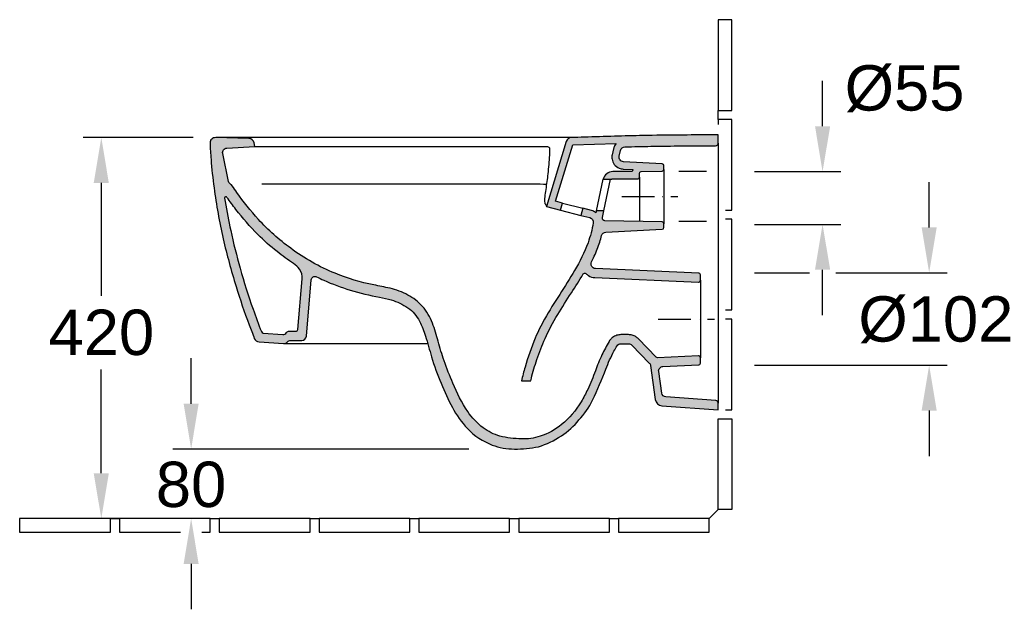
# Model space of a CAD drawing. Extents: x 1108 to 4137, y -999 to 2421.
# Tile 4 of 5: x 3052 to 4137, y 804 to 1454. Entities that reach past the tile are written whole.
import ezdxf

# ---------------------------------------------------------------- set-up
doc = ezdxf.new("R2010")
doc.units = 0
doc.linetypes.add('ACAD_ISO10W100', pattern=[18, 12, -3, 0, -3])
doc.layers.get('0').update_dxf_attribs({"color": 41, "linetype": 'CONTINUOUS'})
doc.layers.get('Defpoints').update_dxf_attribs({"linetype": 'CONTINUOUS'})
for name, color, linetype in [('SCHNITT', 2, 'CONTINUOUS'), ('SCHNITT_Abfluss', 7, 'CONTINUOUS'), ('SCHNITT_Bemassung', 7, 'CONTINUOUS'), ('SCHNITT_Fliesen', 2, 'CONTINUOUS'), ('SCHNITT_Schraffur', 2, 'CONTINUOUS')]:
    doc.layers.add(name, color=color, linetype=linetype)
doc.styles.get("Standard").update_dxf_attribs({"font": 'arial.ttf'})
doc.dimstyles.get("Standard").update_dxf_attribs({"dimscale": 0, "dimtxt": 50, "dimasz": 50, "dimexe": 20, "dimexo": 25, "dimgap": 15, "dimtad": 0, "dimtih": 1, "dimtoh": 1, "dimdec": 0, "dimzin": 1, "dimdsep": 46, "dimtxsty": 'Standard', "dimcen": 3, "dimclrd": 256, "dimclre": 256, "dimclrt": 256, "dimadec": 0, "dimazin": 0, "dimtfac": 1, "dimtdec": 0, "dimtofl": 0, "dimtmove": 0, "dimatfit": 3, "dimfxl": 0, "dimtolj": 1, "dimtzin": 0, "dimlwd": -1, "dimlwe": -1, "dimarcsym": 0})

# ---------------------------------------------------------------- blocks, each defined once
blk = doc.blocks.new('*D3')
at = {"layer": 'Defpoints', "color": 0}
for p in [(3572.3, 980.9), (3241.1, 904.2), (3458.4, 904.2)]:
    blk.add_point(p, dxfattribs=at)
at = {"layer": 'SCHNITT_Bemassung'}
for p, q in [((3241.1, 1030.9), (3241.1, 1080.9)), ((3547.3, 980.9), (3221.1, 980.9)), ((3241.1, 854.2), (3241.1, 804.2))]:
    blk.add_line(p, q, dxfattribs=at)
for points in [[(3232.8, 1030.9), (3249.4, 1030.9), (3241.1, 980.9)], [(3232.8, 854.2), (3249.4, 854.2), (3241.1, 904.2)]]:
    blk.add_solid(points, dxfattribs=at)
at = {"layer": 'SCHNITT_Bemassung', "insert": (3241, 941.6), "char_height": 50, "attachment_point": 5}
blk.add_mtext('\\A1;80', dxfattribs=at)
blk = doc.blocks.new('*D15')
at = {"layer": 'Defpoints', "color": 0}
for p in [(3268.2, 1324.2, 0), (3142.1, 904.2), (3212.1, 904.2)]:
    blk.add_point(p, dxfattribs=at)
at = {"layer": 'SCHNITT_Bemassung'}
for p, q in [((3243.2, 1324.2), (3122.1, 1324.2)), ((3142.1, 1274.2), (3142.1, 1149.8)), ((3142.1, 954.2), (3142.1, 1068.7)), ((3187.1, 904.2), (3122.1, 904.2))]:
    blk.add_line(p, q, dxfattribs=at)
for points in [[(3133.7, 1274.2), (3150.4, 1274.2), (3142.1, 1324.2)], [(3133.7, 954.2), (3150.4, 954.2), (3142.1, 904.2)]]:
    blk.add_solid(points, dxfattribs=at)
at = {"layer": 'SCHNITT_Bemassung', "insert": (3142.1, 1109.2), "char_height": 50, "attachment_point": 5}
blk.add_mtext('\\A1;420', dxfattribs=at)

msp = doc.modelspace()

# ---------------------------------------------------------------- hatches: boundary and pattern name
at = {"layer": 'SCHNITT_Schraffur'}
h = msp.add_hatch(color=256, dxfattribs=at)
h.dxf.hatch_style = 1
h.paths.add_polyline_path([(3347.2, 1098.9, -0.24179), (3343, 1097.1), (3315.9, 1099, -0.30428), (3310.7, 1102.8, 0.009034), (3305, 1117.8, -0.013858), (3290.6, 1160.2, -0.019052), (3276.4, 1212.8, -0.022827), (3266.3, 1268.8, -0.013947), (3263, 1300.2, -0.008478), (3261.9, 1317.7, -0.436973), (3267.8, 1324.2), (3304.6, 1323.4, -0.362356), (3310.4, 1318.5), (3311.2, 1314.3), (3280.5, 1312.7, 0.461), (3275.9, 1306.7), (3282.4, 1275.9, 0.211659), (3284.8, 1272.6, -0.190603), (3286.4, 1271.1, 0.006931), (3291.5, 1263.7, 0.034437), (3316.6, 1232.6, 0.046194), (3350.8, 1202.2, 0.062005), (3399.9, 1174.6, 0.045783), (3442.3, 1161.8, -0.013679), (3458.8, 1158.4, -0.062148), (3479.5, 1150.9, -0.093554), (3496.1, 1138.1, -0.088326), (3507.1, 1119.5, -0.024922), (3513.4, 1099.7, 0.013813), (3519.8, 1078.3, 0.021558), (3529.6, 1053.5, 0.050393), (3545.9, 1022.3, 0.082851), (3562.9, 1004.3, 0.090635), (3581.5, 995.1, 0.047742), (3605.1, 992, 0.089171), (3625.8, 995, 0.090937), (3649.3, 1007.9, 0.088177), (3670.9, 1033, 0.022204), (3678.2, 1046.7, 0.027741), (3686.6, 1067, -0.028679), (3693.9, 1084.7, -0.019065), (3701.8, 1099.5, -0.096332), (3705.6, 1103.9, -0.089688), (3710.3, 1106.3, -0.075763), (3714.8, 1107), (3723.3, 1107, -0.06375), (3727.1, 1106.5, -0.076487), (3731.3, 1104.7, -0.060785), (3734.1, 1102.4), (3753.6, 1082.2, 0.214838), (3755.1, 1081.6), (3800.3, 1083.6, -0.427052), (3802.4, 1081.6), (3802.4, 1075.6, -0.401491), (3800.5, 1073.6), (3761.1, 1071.9, 0.442617), (3756.4, 1066.2), (3759.7, 1042.6, 0.354119), (3764.3, 1038.3), (3819.3, 1034.5, -0.39391), (3822.1, 1031.5), (3822.1, 1024.2), (3760, 1028.6, -0.354119), (3752.6, 1035.5), (3747.4, 1072.9, 0.158384), (3746, 1075.7), (3726.9, 1095.5, 0.203452), (3723.3, 1097), (3714.8, 1097, 0.252283), (3710.6, 1094.7, 0.021632), (3707.1, 1088.8, 0.029336), (3698.2, 1069.1, -0.017867), (3683.6, 1034.9, -0.080566), (3668.5, 1013, -0.081731), (3649.1, 995.3, -0.071981), (3623.9, 983.5, -0.060567), (3597.3, 980.9, -0.092943), (3572.9, 985.3, -0.119111), (3544.9, 1004.4, -0.062122), (3529, 1026.9, -0.026975), (3516.6, 1053.4, -0.029628), (3505.9, 1082.5, 0.014213), (3499.3, 1105.5, 0.0315), (3492.9, 1121.8, 0.119155), (3480, 1136.6, 0.081763), (3461.6, 1145.2, 0.033104), (3448.8, 1148.3, -0.03138), (3416.3, 1156.1, -0.031843), (3387.2, 1167, -0.009138), (3379.3, 1170.8, 0.528221), (3373.5, 1167.5), (3368.1, 1105.3, -0.388879), (3363.1, 1100.7), (3351.1, 1100.7, 0.223392)])
h.paths.add_polyline_path([(3280.6, 1258.3, 0.014128), (3290.4, 1245, 0.03021), (3314.6, 1217.4, 0.029596), (3335.8, 1198.5, 0.020916), (3354, 1185.3, -0.086273), (3360.6, 1179.1, -0.183885), (3363.6, 1168.4), (3358.8, 1113.5, -0.446705), (3356.3, 1110.7), (3348.7, 1110.7, 0.239153), (3346.3, 1109.3, -0.277872), (3342.2, 1107.2), (3319.1, 1108.8, -0.006516), (3309.3, 1135.2, -0.016934), (3295.1, 1180.2, -0.014209), (3284.7, 1221.8, -0.014616), (3278.6, 1253.6), (3278.1, 1257.1, -0.882347)], flags=16)
h = msp.add_hatch(color=256, dxfattribs=at)
h.dxf.hatch_style = 1
h.paths.add_polyline_path([(3717.6, 1297.6), (3760.2, 1295.3, -0.39896), (3762.1, 1293.3), (3762.1, 1289.2, -0.40944), (3760.2, 1287.2), (3737.1, 1286.8, 0.409111), (3735.1, 1284.8), (3735.1, 1280.7, -0.414214), (3733.1, 1278.7), (3705.7, 1278.7, 0.115931), (3704.5, 1278.4), (3695.2, 1278.4, -0.343456), (3705.8, 1286.7), (3727.3, 1286.7, -0.059317), (3727.9, 1288.6), (3728.1, 1289), (3717.2, 1289.6, -0.08662), (3712.8, 1290.6, -0.131464), (3707.5, 1294.7, -0.122915), (3705, 1300.5, -0.095067), (3705.1, 1305.4), (3706.6, 1311.8, -0.049132), (3707.7, 1315, -0.065824), (3709.2, 1317.2), (3709.7, 1317.8), (3661.8, 1316.3), (3642.8, 1254), (3650.3, 1252.1), (3648.3, 1244.3), (3632.7, 1248.4), (3654.6, 1320, -0.319459), (3660.1, 1324.2, -0.001317), (3674.6, 1324.7, -0.001424), (3707.6, 1325.7, -0.002314), (3739.4, 1326.5, -0.001817), (3779.2, 1327, -0.002472), (3813.8, 1327.2), (3822.1, 1327.2), (3822.1, 1318.2, -0.414172), (3819.1, 1315.2, 0.002148), (3782.2, 1315.1, 0.001975), (3747.9, 1314.6, 0.001673), (3719.2, 1314, 0.344939), (3714.4, 1310.1), (3713, 1303.6, 0.463699)])
h = msp.add_hatch(color=256, dxfattribs=at)
h.dxf.hatch_style = 1
h.paths.add_polyline_path([(3697.2, 1232.4), (3760.2, 1231.3, -0.409111), (3762.1, 1229.3), (3762.1, 1225.2, -0.39896), (3760.2, 1223.2), (3698, 1219.9, 0.32758), (3693.5, 1216.2, -0.015911), (3691.4, 1209.1, -0.027129), (3685.4, 1193.4, -0.009272), (3682.4, 1187.1, 0.541587), (3686.7, 1179.8), (3800.5, 1174.9, -0.401491), (3802.4, 1172.9), (3802.4, 1166.9, -0.427052), (3800.3, 1164.9), (3686.2, 1169.9, -0.141459), (3678.9, 1172.2, -0.046586), (3676.2, 1174.3, 0.481844), (3673.1, 1173.9, -0.01211), (3659.7, 1152.2, 0.00668), (3644.8, 1128.6, 0.031467), (3631.1, 1102.7, 0.019217), (3622.2, 1079.7, 0.021639), (3616.1, 1059), (3615.4, 1056), (3605.1, 1056, -0.012357), (3608.8, 1070.2, -0.029885), (3620.4, 1103.2, -0.028438), (3630.6, 1124.1, -0.016236), (3647.3, 1151.5, 0.010578), (3663.7, 1177.7, 0.045527), (3678.5, 1208.3, 0.048805), (3684.2, 1230.5, 0.379685), (3680.5, 1236), (3670.7, 1238.5), (3672.7, 1246.3), (3682.5, 1243.7, -0.104248), (3686.8, 1241.7), (3687.3, 1241.3), (3687.7, 1243.4), (3695.9, 1243.4), (3694.3, 1236, 0.471631)])

# ---------------------------------------------------------------- linework, layer by layer
at = {"color": 3, "elevation": 0, "flags": 128}
for points in [[(3822.1, 1318.2), (3822.1, 1031.5)], [(3343, 1097.1), (3501.8, 1097.1)]]:
    msp.add_lwpolyline(points, dxfattribs=at)
at = {"layer": 'SCHNITT', "elevation": 0, "flags": 128}
for points in [[(3822.1, 1024.2), (3822.1, 1031.5, 0.39391), (3819.3, 1034.5), (3764.3, 1038.3, -0.354118), (3759.7, 1042.6), (3756.4, 1066.2, -0.442617), (3761.1, 1071.9), (3800.5, 1073.6, 0.401491), (3802.4, 1075.6), (3802.4, 1081.6, 0.427052), (3800.3, 1083.6), (3755.1, 1081.6, -0.214838), (3753.6, 1082.2), (3734.1, 1102.4, 0.060785), (3731.3, 1104.7, 0.076487), (3727.1, 1106.5, 0.06375), (3723.3, 1107), (3714.8, 1107, 0.075763), (3710.3, 1106.3, 0.089688), (3705.6, 1103.9, 0.059731), (3703.1, 1101.3, 0.036642), (3701.7, 1099.4, 0.018816), (3693.9, 1084.7, 0.028679), (3686.6, 1067, -0.027741), (3678.2, 1046.7, -0.022204), (3670.9, 1033, -0.088177), (3649.3, 1007.9, -0.090937), (3625.8, 995, -0.089171), (3605.1, 992, -0.047742), (3581.5, 995.1, -0.090635), (3562.9, 1004.3, -0.082851), (3545.9, 1022.3, -0.050393), (3529.6, 1053.5, -0.021558), (3519.8, 1078.3, -0.013813), (3513.4, 1099.7, 0.025172), (3507.1, 1119.7, 0.087477), (3496.1, 1138.1, 0.091625), (3479.9, 1150.7, 0.058962), (3460.3, 1158.1, 0.014947), (3442.3, 1161.8, -0.045783), (3399.9, 1174.6, -0.062005), (3350.8, 1202.2, -0.048303), (3315.2, 1234.1, -0.032638), (3291.5, 1263.7, -0.006931), (3286.4, 1271.1, 0.190603), (3284.8, 1272.6, -0.211667), (3282.4, 1275.9), (3275.9, 1306.7, -0.461), (3280.5, 1312.7), (3311.2, 1314.3), (3310.4, 1318.5, 0.3531), (3304.8, 1323.4), (3268.2, 1324.2, 0.429372), (3261.9, 1318.2, 0.00873), (3263, 1300.2, 0.013947), (3266.3, 1268.8, 0.022827), (3276.4, 1212.8, 0.019052), (3290.6, 1160.2, 0.013858), (3305, 1117.8, -0.009034), (3310.7, 1102.8, 0.30428), (3315.9, 1099), (3343, 1097.1, 0.24179), (3347.2, 1098.9, -0.223392), (3351.1, 1100.7), (3363.1, 1100.7, 0.388879), (3368.1, 1105.3), (3373.5, 1167.5, -0.528221), (3379.3, 1170.8, 0.009138), (3387.2, 1167, 0.031843), (3416.3, 1156.1, 0.03138), (3448.8, 1148.3, -0.033104), (3461.6, 1145.2, -0.081763), (3480, 1136.6, -0.119155), (3492.9, 1121.8, -0.0315), (3499.3, 1105.5, -0.014213), (3505.9, 1082.5, 0.029628), (3516.6, 1053.4, 0.027149), (3529, 1026.8, 0.064388), (3545.7, 1003.5, 0.114923), (3572.9, 985.3, 0.092943), (3597.3, 980.9, 0.060567), (3623.9, 983.5, 0.071981), (3649.1, 995.3, 0.081731), (3668.5, 1013, 0.080566), (3683.6, 1034.9, 0.017867), (3698.2, 1069.1, -0.029336), (3707.1, 1088.8, -0.021632), (3710.6, 1094.7, -0.252283), (3714.8, 1097), (3723.3, 1097, -0.203452), (3726.9, 1095.5), (3746, 1075.7, -0.158384), (3747.4, 1072.9), (3752.6, 1035.5, 0.354119), (3760, 1028.6), (3822.1, 1024.2)], [(3737.1, 1286.8), (3760.2, 1287.2, 0.408782), (3762.1, 1289.2), (3762.1, 1293.3, 0.398959), (3760.2, 1295.3), (3717.6, 1297.6, -0.463699), (3713, 1303.6), (3714.4, 1310.1, -0.344939), (3719.2, 1314, -0.001673), (3747.9, 1314.6, -0.001975), (3782.2, 1315.1, -0.002148), (3819.1, 1315.2, 0.413866), (3822.1, 1318.2), (3822.1, 1327.2), (3813.8, 1327.2, 0.002472), (3779.2, 1327, 0.001817), (3739.4, 1326.5, 0.002314), (3707.6, 1325.7, 0.001424), (3674.6, 1324.7, 0.001317), (3660.1, 1324.2, 0.318853), (3654.6, 1320), (3632.7, 1248.4), (3648.3, 1244.3), (3650.3, 1252.1), (3642.8, 1254), (3661.8, 1316.3), (3709.7, 1317.8), (3709.2, 1317.2, 0.065824), (3707.7, 1315, 0.049132), (3706.6, 1311.8), (3705.1, 1305.4, 0.095067), (3705, 1300.5, 0.122915), (3707.5, 1294.7, 0.131464), (3712.8, 1290.6, 0.08662), (3717.2, 1289.6), (3728.1, 1289), (3727.9, 1288.6, 0.059317), (3727.3, 1286.7), (3705.8, 1286.7, 0.343456), (3695.2, 1278.4), (3704.5, 1278.4), (3704.7, 1278.5, -0.114315), (3705.8, 1278.7), (3733.1, 1278.7, 0.414214), (3735.1, 1280.7), (3735.1, 1284.8, -0.409111), (3737.1, 1286.8, -1.714149)], [(3311.2, 1314.3), (3633.8, 1314.3, -0.398686), (3636.2, 1312.1, -0.007993), (3635.9, 1304.9, -0.014281), (3634.2, 1284.4, -0.008976), (3631.9, 1267, 0.014453), (3630.8, 1258.9, 0.019774), (3630.6, 1255.2, 0.040054), (3630.8, 1252.3, 0.127046), (3631.2, 1251.1, -0.005342), (3631.5, 1250.7, -0.020978), (3632.2, 1249.4, -0.045879), (3632.7, 1248.4, -1.538994)], [(3318.9, 1273.3), (3619.1, 1273.3, -0.01788), (3632.8, 1272.8, -0.01788)], [(3358.7, 1112.5), (3363.6, 1168.4, 0.183885), (3360.6, 1179.1, 0.086273), (3354, 1185.3, -0.020916), (3335.8, 1198.5, -0.029596), (3314.6, 1217.4, -0.03021), (3290.4, 1245, -0.014128), (3280.6, 1258.3, 0.730865), (3278, 1257.6), (3278.6, 1253.6, 0.014616), (3284.7, 1221.8, 0.014209), (3295.1, 1180.2, 0.016934), (3309.3, 1135.2, 0.006138), (3318.5, 1110.3, 0.271018), (3320.6, 1108.7), (3342.2, 1107.2, 0.277872), (3346.3, 1109.3, -0.282635), (3349.2, 1110.7), (3356.3, 1110.7, 0.336598), (3358.7, 1112.5, 1.487839)], [(3686.2, 1169.9), (3800.3, 1164.9, 0.427052), (3802.4, 1166.9), (3802.4, 1172.9, 0.401491), (3800.5, 1174.9), (3686.7, 1179.8, -0.541587), (3682.4, 1187.1, 0.009272), (3685.4, 1193.4, 0.027129), (3691.4, 1209.1, 0.015911), (3693.5, 1216.2, -0.329303), (3698.1, 1219.9), (3760.2, 1223.2, 0.39896), (3762.1, 1225.2), (3762.1, 1229.3, 0.40911), (3760.2, 1231.3), (3697.2, 1232.4, -0.47163), (3694.3, 1236), (3695.9, 1243.4), (3687.7, 1243.4), (3687.3, 1241.3), (3686.8, 1241.7, 0.104248), (3682.5, 1243.7), (3672.7, 1246.3), (3670.7, 1238.5), (3680.5, 1236, -0.391647), (3684.2, 1230.3, -0.048362), (3678.5, 1208.3, -0.045527), (3663.7, 1177.7, -0.010579), (3647.3, 1151.4, 0.016234), (3630.6, 1124.1, 0.028438), (3620.4, 1103.2, 0.028988), (3609.1, 1071.2, 0.013245), (3605.1, 1056), (3615.4, 1056), (3616.1, 1059, -0.021639), (3622.2, 1079.7, -0.019217), (3631.1, 1102.7, -0.032125), (3645.1, 1129.1, -0.006779), (3660.2, 1153.1, 0.011624), (3673.1, 1173.9, -0.481844), (3676.2, 1174.3, 0.046586), (3678.9, 1172.2, 0.141459), (3686.2, 1169.9, -4.825485)]]:
    msp.add_lwpolyline(points, format="xyb", dxfattribs=at)
msp.add_lwpolyline([(3660.1, 1324.2), (3268.2, 1324.2)], dxfattribs=at)
at = {"layer": 'SCHNITT', "color": 1, "linetype": 'Continuous', "elevation": 0, "flags": 128}
for points in [[(3735.1, 1280.7), (3735.1, 1231.7)], [(3762.1, 1289.2), (3762.1, 1229.3)], [(3687.7, 1243.4), (3695.2, 1278.4)], [(3695.9, 1243.4), (3703.4, 1278.4)], [(3650.3, 1252.1), (3672.7, 1246.3)], [(3648.3, 1244.3), (3670.7, 1238.5)], [(3802.4, 1166.9), (3802.4, 1081.6)]]:
    msp.add_lwpolyline(points, dxfattribs=at)
at = {"layer": 'SCHNITT_Abfluss', "color": 1, "linetype": 'ACAD_ISO10W100', "ltscale": 3}
for p, q in [((3715.7, 1259.2, 0), (3777.6, 1259.2, 0)), ((3756, 1124.2, 0), (3817.9, 1124.2, 0))]:
    msp.add_line(p, q, dxfattribs=at)
at = {"layer": 'SCHNITT_Bemassung'}
for p, q in [((3937, 1336.7, 0), (3937, 1386.7, 0)), ((3862, 1286.7, 0), (3957, 1286.7, 0)), ((4054.5, 1225.2), (4054.5, 1275.2)), ((3862, 1228.6, 0), (3957, 1228.6, 0)), ((3862.1, 1175.2), (3922.5, 1175.2)), ((3937, 1128.6, 0), (3937, 1178.6, 0)), ((3951.7, 1175.2), (4074.5, 1175.2)), ((3862.1, 1073.2), (4074.5, 1073.2)), ((4054.5, 1023.2), (4054.5, 973.2))]:
    msp.add_line(p, q, dxfattribs=at)
at = {"layer": 'SCHNITT_Bemassung', "elevation": 0, "flags": 128}
for points in [[(3809.2, 1286.7), (3778.7, 1286.7)], [(3809.2, 1231.7), (3778.7, 1231.7)]]:
    msp.add_lwpolyline(points, dxfattribs=at)
at = {"layer": 'SCHNITT_Bemassung'}
for points in [[(3928.7, 1336.7, 0), (3945.4, 1336.7, 0), (3937, 1286.7, 0)], [(3928.7, 1178.6, 0), (3945.4, 1178.6, 0), (3937, 1228.6, 0)], [(4046.2, 1225.2), (4062.8, 1225.2), (4054.5, 1175.2)], [(4046.2, 1023.2), (4062.8, 1023.2), (4054.5, 1073.2)]]:
    msp.add_solid(points, dxfattribs=at)
at = {"layer": 'SCHNITT_Fliesen'}
for p, q in [((3822.1, 1344.2), (3822.1, 1354.2)), ((3812.1, 904.2), (3822.1, 914.2)), ((3152.1, 904.2), (3162.1, 904.2)), ((3262.1, 904.2), (3272.1, 904.2)), ((3372.1, 904.2), (3382.1, 904.2)), ((3482.1, 904.2), (3492.1, 904.2)), ((3592.1, 904.2), (3602.1, 904.2)), ((3702.1, 904.2), (3712.1, 904.2))]:
    msp.add_line(p, q, dxfattribs=at)
for points in [[(3837.1, 1354.2), (3837.1, 1454.2), (3822.1, 1454.2), (3822.1, 1354.2)], [(3052.1, 889.2), (3152.1, 889.2), (3152.1, 904.2), (3052.1, 904.2)], [(3272.1, 889.2), (3372.1, 889.2), (3372.1, 904.2), (3272.1, 904.2)], [(3382.1, 889.2), (3482.1, 889.2), (3482.1, 904.2), (3382.1, 904.2)], [(3492.1, 889.2), (3592.1, 889.2), (3592.1, 904.2), (3492.1, 904.2)], [(3602.1, 889.2), (3702.1, 889.2), (3702.1, 904.2), (3602.1, 904.2)], [(3712.1, 889.2), (3812.1, 889.2), (3812.1, 904.2), (3712.1, 904.2)]]:
    msp.add_lwpolyline(points, close=True, dxfattribs=at)
for points in [[(3830.1, 1244.2), (3837.1, 1244.2), (3837.1, 1344.2), (3822.1, 1344.2), (3822.1, 1338.8)], [(3830.1, 1134.2), (3837.1, 1134.2), (3837.1, 1234.2), (3830.1, 1234.2)], [(3830.1, 1024.2), (3837.1, 1024.2), (3837.1, 1124.2), (3830.1, 1124.2)], [(3822.1, 1014.2), (3837.1, 1014.2), (3837.1, 914.2), (3822.1, 914.2), (3822.1, 1014.2)], [(3252.7, 889.2), (3262.1, 889.2), (3262.1, 904.2), (3162.1, 904.2), (3162.1, 889.2), (3229.2, 889.2)]]:
    msp.add_lwpolyline(points, dxfattribs=at)

# ---------------------------------------------------------------- texts
at = {"layer": 'SCHNITT_Bemassung'}
for s, p in [('%%C55', (3961.4, 1354, 0)), ('%%C102', (3976.5, 1099.3))]:
    msp.add_text(s, height=50, dxfattribs=at).set_placement(p)

# ---------------------------------------------------------------- dimensions: what is measured, and where the dimension line sits
dim = msp.add_linear_dim(base=(3142.1, 904.2), p1=(3268.2, 1324.2, 0), p2=(3212.1, 904.2), angle=90, dimstyle='Standard', override={"dimscale": 1, "dimtxt": 50, "dimtmove": 0}, dxfattribs=at)
dim.commit()
dim.dimension.update_dxf_attribs({"geometry": '*D15', "text_midpoint": (3142.1, 1109.2), "dimtype": 160})
dim = msp.add_linear_dim(base=(3241.1, 904.2), p1=(3572.3, 980.9), p2=(3458.4, 904.2), angle=90, text='80', dimstyle='Standard', override={"dimscale": 1, "dimtxt": 50, "dimse2": 1, "dimtmove": 2}, dxfattribs=at)
dim.commit()
dim.dimension.update_dxf_attribs({"geometry": '*D3', "text_midpoint": (3241, 941.6), "dimtype": 160})

doc.saveas('drawing.dxf')
